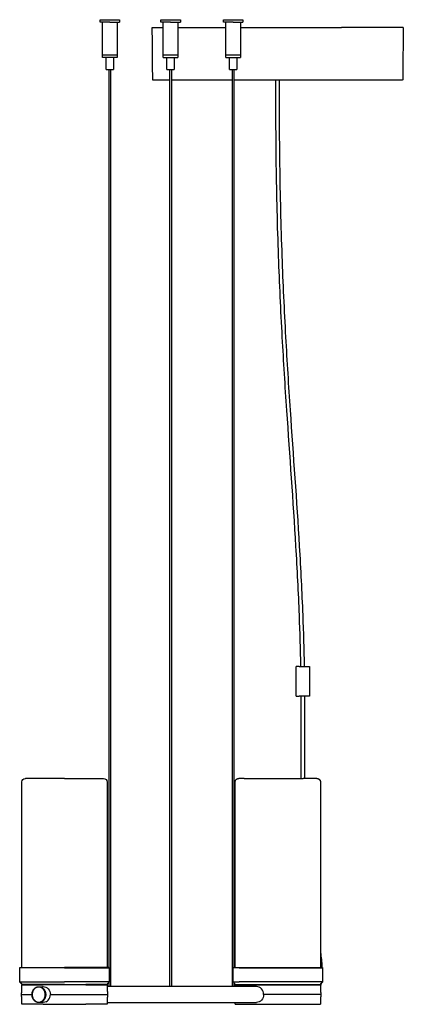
# Model space of a CAD drawing. Header units: millimetres. Extents: x -1480 to 1484, y -1111 to 1199.
# Tile 2 of 6: x -1480 to -1165, y -251 to 557. Entities that reach past the tile are written whole.
import ezdxf

# ---------------------------------------------------------------- set-up
doc = ezdxf.new("R2010")
doc.units = ezdxf.units.MM
doc.layers.add('1', color=7, linetype='Continuous', true_color=0x000000)
doc.layers.add('Make2D$Visibile$Curve', color=7, linetype='Continuous', true_color=0x000000)

msp = doc.modelspace()

# ---------------------------------------------------------------- linework, layer by layer
at = {"layer": '1', "extrusion": (0, 0, -1)}
msp.add_arc((1411.71, -68.63), 3.19, 93.32353, 176.67647, dxfattribs=at)
at = {"layer": 'Make2D$Visibile$Curve'}
for points in [[(-1464.58, -236.4), (-1461.47, -236.37)], [(-1460.98, -249.34), (-1464.58, -249.4)]]:
    msp.add_lwpolyline(points, dxfattribs=at)
for points, weights in [([(-1414.35, 557.06), (-1414.35, 557.06), (-1406.35, 557.06)], [1, 0.707106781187, 1]), ([(-1406.35, 555.06), (-1414.35, 555.06), (-1414.35, 555.06)], [1, 0.707106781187, 1]), ([(-1406.35, 557.06), (-1398.35, 557.06), (-1398.35, 557.06)], [1, 0.707106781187, 1]), ([(-1406.35, 555.06), (-1398.35, 555.06), (-1398.35, 555.06)], [1, 0.707106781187, 1]), ([(-1371.48, 550.56), (-1371.48, 550.56), (-1362.4, 550.56)], [0.867175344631, 0.891354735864, 0.958453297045]), ([(-1364.41, 557.06), (-1364.41, 557.06), (-1356.41, 557.06)], [1, 0.707106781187, 1]), ([(-1356.41, 555.06), (-1364.41, 555.06), (-1364.41, 555.06)], [1, 0.707106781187, 1]), ([(-1356.41, 557.06), (-1348.41, 557.06), (-1348.41, 557.06)], [1, 0.707106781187, 1]), ([(-1356.41, 555.06), (-1348.41, 555.06), (-1348.41, 555.06)], [1, 0.707106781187, 1]), ([(-1350.38, 550.56), (-1334.66, 550.56), (-1311.05, 550.56)], [0.956330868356, 0.879496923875, 0.860102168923]), ([(-1313.06, 557.06), (-1313.06, 557.06), (-1305.06, 557.06)], [1, 0.707106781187, 1]), ([(-1305.06, 555.06), (-1313.06, 555.06), (-1313.06, 555.06)], [1, 0.707106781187, 1]), ([(-1305.06, 557.06), (-1297.06, 557.06), (-1297.06, 557.06)], [1, 0.707106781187, 1]), ([(-1305.06, 555.06), (-1297.06, 555.06), (-1297.06, 555.06)], [1, 0.707106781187, 1]), ([(-1299.03, 550.56), (-1255.38, 550.56), (-1216.04, 550.56)], [0.854083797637, 0.84473997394, 1]), ([(-1165.48, 550.56), (-1165.48, 550.56), (-1216.04, 550.56)], [0.867175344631, 0.808889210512, 1]), ([(-1412.35, 528.26), (-1412.35, 528.26), (-1406.35, 528.26)], [1, 0.707106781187, 1]), ([(-1406.35, 528.06), (-1412.35, 528.06), (-1412.35, 528.06)], [1, 0.707106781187, 1]), ([(-1406.35, 526.06), (-1412.35, 526.06), (-1412.35, 526.06)], [1, 0.707106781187, 1]), ([(-1406.35, 528.26), (-1400.35, 528.26), (-1400.35, 528.26)], [1, 0.707106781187, 1]), ([(-1400.35, 528.06), (-1400.35, 528.06), (-1406.35, 528.06)], [1, 0.707106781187, 1]), ([(-1400.35, 526.06), (-1400.35, 526.06), (-1406.35, 526.06)], [1, 0.707106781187, 1]), ([(-1362.41, 528.26), (-1362.41, 528.26), (-1356.41, 528.26)], [1, 0.707106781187, 1]), ([(-1356.41, 528.06), (-1362.41, 528.06), (-1362.41, 528.06)], [1, 0.707106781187, 1]), ([(-1362.41, 526.06), (-1362.41, 526.06), (-1356.41, 526.06)], [1, 0.707106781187, 1]), ([(-1356.41, 528.26), (-1350.41, 528.26), (-1350.41, 528.26)], [1, 0.707106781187, 1]), ([(-1350.41, 528.06), (-1350.41, 528.06), (-1356.41, 528.06)], [1, 0.707106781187, 1]), ([(-1356.41, 526.06), (-1350.41, 526.06), (-1350.41, 526.06)], [1, 0.707106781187, 1]), ([(-1311.06, 528.26), (-1311.06, 528.26), (-1305.06, 528.26)], [1, 0.707106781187, 1]), ([(-1305.06, 528.06), (-1311.06, 528.06), (-1311.06, 528.06)], [1, 0.707106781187, 1]), ([(-1311.06, 526.06), (-1311.06, 526.06), (-1305.06, 526.06)], [1, 0.707106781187, 1]), ([(-1305.06, 528.26), (-1299.06, 528.26), (-1299.06, 528.26)], [1, 0.707106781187, 1]), ([(-1299.06, 528.06), (-1299.06, 528.06), (-1305.06, 528.06)], [1, 0.707106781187, 1]), ([(-1305.06, 526.06), (-1299.06, 526.06), (-1299.06, 526.06)], [1, 0.707106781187, 1]), ([(-1409.35, 516.06), (-1409.35, 516.06), (-1406.35, 516.06)], [1, 0.707106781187, 1]), ([(-1406.35, 516.06), (-1403.35, 516.06), (-1403.35, 516.06)], [1, 0.707106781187, 1]), ([(-1359.41, 516.06), (-1359.41, 516.06), (-1356.41, 516.06)], [1, 0.707106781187, 1]), ([(-1356.41, 516.06), (-1353.41, 516.06), (-1353.41, 516.06)], [1, 0.707106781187, 1]), ([(-1308.06, 516.06), (-1308.06, 516.06), (-1305.06, 516.06)], [1, 0.707106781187, 1]), ([(-1305.06, 516.06), (-1302.06, 516.06), (-1302.06, 516.06)], [1, 0.707106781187, 0.999999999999]), ([(-1370.6, 507.46), (-1371.1, 507.46), (-1371.1, 507.95)], [1, 0.708857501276, 0.996519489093]), ([(-1357.01, 507.46), (-1370.6, 507.46), (-1370.6, 507.46)], [0.868540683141, 0.900402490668, 1]), ([(-1305.63, 507.46), (-1337.85, 507.46), (-1355.79, 507.46)], [0.891018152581, 0.831981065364, 0.865974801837]), ([(-1268.48, 507.46), (-1287.05, 507.46), (-1304.43, 507.46)], [1, 0.929947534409, 0.89340453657]), ([(-1166.35, 507.46), (-1166.35, 507.46), (-1268.48, 507.46)], [1, 0.707106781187, 1]), ([(-1165.85, 507.95), (-1165.85, 507.46), (-1166.35, 507.46)], [0.99641402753, 0.708910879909, 1]), ([(-1250.9, 26.43), (-1253.26, 26.43), (-1253.26, 26.43)], [1, 0.820216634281, 0.861142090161]), ([(-1253.26, 2.03), (-1253.26, 2.03), (-1250.9, 2.03)], [0.861142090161, 0.820216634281, 1]), ([(-1249.03, -12.17), (-1249.21, -12.17), (-1249.21, -12.17)], [1, 0.957844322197, 0.983336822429]), ([(-1443.52, -65.44), (-1475.52, -65.44), (-1475.52, -65.44)], [1, 0.707119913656, 0.999973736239]), ([(-1437.7, -65.44), (-1411.52, -65.44), (-1411.52, -65.44)], [0.935966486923, 0.743703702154, 0.999973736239]), ([(-1296.13, -65.44), (-1300.41, -65.44), (-1300.41, -65.44)], [1, 0.90012054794, 0.868360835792]), ([(-1236.41, -65.44), (-1236.41, -65.44), (-1247.64, -65.44)], [0.868360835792, 0.818628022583, 0.935929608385]), ([(-1443.52, -220.84), (-1480.27, -220.84), (-1480.27, -220.84)], [1, 0.707119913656, 0.999973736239]), ([(-1479.97, -220.54), (-1479.97, -220.54), (-1443.52, -220.54)], [1, 0.707106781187, 1]), ([(-1407.07, -220.54), (-1407.07, -220.54), (-1443.52, -220.54)], [1, 0.707106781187, 1]), ([(-1443.52, -220.84), (-1406.77, -220.84), (-1406.77, -220.84)], [1, 0.707106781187, 1]), ([(-1300.24, -220.84), (-1305.16, -220.84), (-1305.16, -220.84)], [1, 0.90012054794, 0.868360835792]), ([(-1304.86, -220.54), (-1304.86, -220.54), (-1299.98, -220.54)], [0.868360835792, 0.90012054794, 1]), ([(-1480.27, -232.54), (-1480.27, -232.54), (-1443.52, -232.54)], [0.999973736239, 0.707119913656, 1]), ([(-1406.77, -232.54), (-1406.77, -232.54), (-1443.52, -232.54)], [1, 0.707106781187, 1]), ([(-1305.16, -232.54), (-1305.16, -232.54), (-1300.24, -232.54)], [0.868360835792, 0.90012054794, 1]), ([(-1478.53, -234.84), (-1478.48, -234.84), (-1460.96, -234.84)], [1, 0.866025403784, 1]), ([(-1426.02, -234.84), (-1443.48, -234.84), (-1460.96, -234.84)], [1, 0.866592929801, 1]), ([(-1443.52, -234.54), (-1434.21, -234.54), (-1426.15, -234.54)], [1, 0.965925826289, 1]), ([(-1408.77, -234.54), (-1408.76, -234.54), (-1426.15, -234.54)], [0.932235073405, 0.836063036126, 1]), ([(-1303.42, -234.84), (-1303.42, -234.84), (-1285.92, -234.84)], [0.999968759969, 0.866041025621, 1]), ([(-1303.16, -234.54), (-1303.16, -234.54), (-1298.51, -234.54)], [0.90053572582, 0.916644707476, 1]), ([(-1298.51, -234.54), (-1293.85, -234.54), (-1285.79, -234.54)], [1, 0.965925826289, 1]), ([(-1478.74, -242.88), (-1478.71, -242.87), (-1470.21, -242.86)], [1, 0.925095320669, 0.97301605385]), ([(-1460.96, -250.85), (-1478.51, -250.85), (-1478.53, -250.85)], [1, 0.865741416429, 1]), ([(-1460.96, -250.85), (-1443.48, -250.85), (-1426.02, -250.85)], [1, 0.866592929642, 1]), ([(-1408.51, -250.85), (-1408.51, -250.85), (-1426.02, -250.85)], [0.999811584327, 0.865835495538, 1]), ([(-1303.42, -250.85), (-1303.42, -250.85), (-1285.92, -250.85)], [0.868334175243, 0.807028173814, 1])]:
    msp.add_rational_spline(points, weights, degree=2, dxfattribs=at)
for points, degree in [([(-1414.35, 555.06), (-1414.35, 556.06), (-1414.35, 557.06)], 2), ([(-1412.35, 528.26), (-1412.35, 541.66), (-1412.35, 555.06)], 2), ([(-1400.35, 555.06), (-1400.35, 541.66), (-1400.35, 528.26)], 2), ([(-1398.35, 557.06), (-1398.35, 556.06), (-1398.35, 555.06)], 2), ([(-1371.1, 507.95), (-1371.29, 529.25), (-1371.48, 550.56)], 2), ([(-1364.41, 555.06), (-1364.41, 556.06), (-1364.41, 557.06)], 2), ([(-1362.41, 528.26), (-1362.41, 541.66), (-1362.41, 555.06)], 2), ([(-1350.41, 555.06), (-1350.41, 541.66), (-1350.41, 528.26)], 2), ([(-1348.41, 557.06), (-1348.41, 556.06), (-1348.41, 555.06)], 2), ([(-1313.06, 555.06), (-1313.06, 556.06), (-1313.06, 557.06)], 2), ([(-1311.06, 528.26), (-1311.06, 541.66), (-1311.06, 555.06)], 2), ([(-1299.06, 555.06), (-1299.06, 541.66), (-1299.06, 528.26)], 2), ([(-1297.06, 557.06), (-1297.06, 556.06), (-1297.06, 555.06)], 2), ([(-1165.48, 550.56), (-1165.66, 529.25), (-1165.85, 507.95)], 2), ([(-1412.35, 526.06), (-1412.35, 527.06), (-1412.35, 528.06)], 2), ([(-1409.35, 516.06), (-1409.35, 521.06), (-1409.35, 526.06)], 2), ([(-1403.35, 526.06), (-1403.35, 521.06), (-1403.35, 516.06)], 2), ([(-1400.35, 528.06), (-1400.35, 527.06), (-1400.35, 526.06)], 2), ([(-1362.41, 526.06), (-1362.41, 527.06), (-1362.41, 528.06)], 2), ([(-1359.41, 516.06), (-1359.41, 521.06), (-1359.41, 526.06)], 2), ([(-1353.41, 526.06), (-1353.41, 521.06), (-1353.41, 516.06)], 2), ([(-1350.41, 528.06), (-1350.41, 527.06), (-1350.41, 526.06)], 2), ([(-1311.06, 526.06), (-1311.06, 527.06), (-1311.06, 528.06)], 2), ([(-1308.06, 516.06), (-1308.06, 521.06), (-1308.06, 526.06)], 2), ([(-1302.06, 526.06), (-1302.06, 521.06), (-1302.06, 516.06)], 2), ([(-1299.06, 528.06), (-1299.06, 527.06), (-1299.06, 526.06)], 2), ([(-1406.95, -220.67), (-1406.95, 147.69), (-1406.95, 516.06)], 2), ([(-1405.75, 516.06), (-1405.75, 139.86), (-1405.75, -236.34)], 2), ([(-1357.01, -236.34), (-1357.01, 139.86), (-1357.01, 516.06)], 2), ([(-1355.81, 516.06), (-1355.81, 139.86), (-1355.81, -236.34)], 2), ([(-1305.66, -236.34), (-1305.66, 139.86), (-1305.66, 516.06)], 2), ([(-1304.46, 516.06), (-1304.46, 147.76), (-1304.46, -220.54)], 2), ([(-1253.26, 2.03), (-1253.26, 14.23), (-1253.26, 26.43)], 2), ([(-1242.46, 26.43), (-1242.46, 14.23), (-1242.46, 2.03)], 2), ([(-1249.2, -12.17), (-1249.2, -5.07), (-1249.2, 2.03)], 2), ([(-1246.51, 2.03), (-1246.51, -5.07), (-1246.51, -12.17)], 2), ([(-1249.21, -44.59), (-1249.21, -33.82), (-1249.22, -23.02), (-1249.21, -12.17)], 3), ([(-1246.51, -12.17), (-1246.52, -23.02), (-1246.51, -33.82), (-1246.51, -44.59)], 3), ([(-1478.52, -220.54), (-1478.52, -144.49), (-1478.52, -68.44)], 2), ([(-1408.52, -68.44), (-1408.52, -144.48), (-1408.52, -220.52)], 2), ([(-1303.41, -220.53), (-1303.41, -144.49), (-1303.41, -68.44)], 2), ([(-1233.41, -68.44), (-1233.41, -144.49), (-1233.41, -220.54)], 2), ([(-1480.27, -220.84), (-1480.12, -220.69), (-1479.97, -220.54)], 2), ([(-1480.27, -232.54), (-1480.27, -226.69), (-1480.27, -220.84)], 2), ([(-1407.07, -220.54), (-1406.92, -220.69), (-1406.77, -220.84)], 2), ([(-1406.77, -220.84), (-1406.77, -226.69), (-1406.77, -232.54)], 2), ([(-1305.16, -220.84), (-1305.01, -220.69), (-1304.86, -220.54)], 2), ([(-1305.16, -232.54), (-1305.16, -226.69), (-1305.16, -220.84)], 2), ([(-1231.96, -220.54), (-1231.81, -220.69), (-1231.66, -220.84)], 2), ([(-1231.66, -220.84), (-1231.66, -226.69), (-1231.66, -232.54)], 2), ([(-1478.27, -234.54), (-1479.27, -233.54), (-1480.27, -232.54)], 2), ([(-1406.77, -232.54), (-1407.77, -233.54), (-1408.77, -234.54)], 2), ([(-1406.95, -236.34), (-1406.95, -234.44), (-1406.95, -232.54)], 2), ([(-1303.16, -234.54), (-1303.83, -233.88), (-1304.49, -233.21), (-1305.16, -232.54)], 3), ([(-1304.46, -233.23), (-1304.46, -234.79), (-1304.46, -236.34)], 2), ([(-1231.66, -232.54), (-1232.66, -233.54), (-1233.66, -234.54)], 2), ([(-1232.85, -233.72), (-1233, -234.42), (-1233.18, -235.08), (-1233.38, -235.71)], 3), ([(-1478.74, -242.88), (-1478.64, -238.86), (-1478.53, -234.84)], 2), ([(-1478.53, -234.84), (-1478.44, -234.74), (-1478.36, -234.64), (-1478.27, -234.54)], 3), ([(-1461.47, -236.37), (-1461.31, -236.35), (-1461.14, -236.34), (-1460.98, -236.34)], 3), ([(-1408.77, -234.54), (-1408.69, -234.64), (-1408.6, -234.74), (-1408.51, -234.84)], 3), ([(-1408.51, -234.84), (-1408.41, -238.85), (-1408.3, -242.87)], 2), ([(-1285.94, -236.34), (-1347.2, -236.34), (-1408.45, -236.34)], 2), ([(-1303.46, -236.33), (-1303.44, -235.58), (-1303.42, -234.84)], 2), ([(-1303.42, -234.84), (-1303.33, -234.74), (-1303.25, -234.64), (-1303.16, -234.54)], 3), ([(-1233.66, -234.54), (-1233.58, -234.64), (-1233.49, -234.74), (-1233.4, -234.84)], 3), ([(-1233.4, -234.84), (-1233.3, -238.84), (-1233.19, -242.84)], 2), ([(-1478.53, -250.85), (-1478.63, -246.87), (-1478.74, -242.88)], 2), ([(-1458.58, -248.75), (-1459.35, -249.13), (-1460.17, -249.34), (-1460.98, -249.34)], 3), ([(-1455.13, -242.84), (-1455.13, -242.86), (-1455.13, -242.88), (-1455.13, -242.9)], 3), ([(-1408.31, -242.87), (-1408.41, -246.86), (-1408.51, -250.85)], 2), ([(-1408.45, -249.34), (-1347.19, -249.34), (-1285.94, -249.34)], 2), ([(-1303.42, -250.85), (-1303.44, -250.1), (-1303.46, -249.34)], 2), ([(-1233.19, -242.84), (-1233.3, -246.85), (-1233.4, -250.85)], 2)]:
    msp.add_open_spline(points, degree=degree, dxfattribs=at)
for points, knots in [([(-1249.49, 26.43), (-1249.76, 40.4), (-1250.16, 54.38), (-1250.69, 68.34), (-1251.42, 87.22), (-1252.37, 106.08), (-1253.49, 124.91), (-1255.69, 162.17), (-1258.49, 199.33), (-1261.01, 236.45), (-1262.36, 256.48), (-1263.63, 276.5), (-1264.74, 296.54), (-1265.96, 318.64), (-1266.98, 340.76), (-1267.78, 362.9), (-1268.69, 387.94), (-1269.3, 413.01), (-1269.65, 438.1), (-1269.96, 461.21), (-1270.05, 484.33), (-1269.94, 507.46)], [18.605319, 18.605319, 18.605319, 18.605319, 60.545421, 60.545421, 60.545421, 117.239648, 117.239648, 117.239648, 229.428371, 229.428371, 229.428371, 289.910787, 289.910787, 289.910787, 356.614976, 356.614976, 356.614976, 432.046914, 432.046914, 432.046914, 501.515685, 501.515685, 501.515685, 501.515685]), ([(-1267.24, 507.46), (-1267.35, 484.33), (-1267.26, 461.21), (-1266.95, 438.11), (-1266.6, 413.04), (-1265.99, 387.99), (-1265.08, 362.97), (-1264.28, 340.85), (-1263.26, 318.74), (-1262.04, 296.66), (-1260.93, 276.63), (-1259.66, 256.62), (-1258.31, 236.61), (-1255.8, 199.46), (-1252.99, 162.33), (-1250.79, 125.04), (-1249.68, 106.19), (-1248.72, 87.31), (-1247.99, 68.42), (-1247.46, 54.43), (-1247.06, 40.43), (-1246.79, 26.43)], [17.193068, 17.193068, 17.193068, 17.193068, 86.653023, 86.653023, 86.653023, 162.024741, 162.024741, 162.024741, 228.677249, 228.677249, 228.677249, 289.12635, 289.12635, 289.12635, 401.337855, 401.337855, 401.337855, 458.088948, 458.088948, 458.088948, 500.103855, 500.103855, 500.103855, 500.103855]), ([(-1249.25, -65.44), (-1249.23, -60.24), (-1249.22, -55.02), (-1249.22, -49.8), (-1249.22, -48.06), (-1249.21, -46.33), (-1249.21, -44.59)], [195.929694, 195.929694, 195.929694, 195.929694, 211.56224, 211.56224, 211.56224, 216.764248, 216.764248, 216.764248, 216.764248]), ([(-1246.51, -44.59), (-1246.51, -46.33), (-1246.52, -48.06), (-1246.52, -49.8), (-1246.52, -55.01), (-1246.53, -60.22), (-1246.55, -65.42)], [0, 0, 0, 0, 5.203456, 5.203456, 5.203456, 20.812191, 20.812191, 20.812191, 20.812191]), ([(-1478.52, -68.44), (-1478.52, -67.65), (-1478.21, -66.89), (-1477.64, -66.32), (-1477.17, -65.85), (-1476.55, -65.55), (-1475.82, -65.46), (-1475.76, -65.45), (-1475.54, -65.44), (-1475.55, -65.44), (-1475.52, -65.44)], [0, 0, 0, 0, 2.417235, 2.417235, 2.417235, 4.298438, 4.298438, 4.469675, 4.469675, 4.917926, 4.917926, 4.917926, 4.917926]), ([(-1233.41, -208.39), (-1232.85, -212.23), (-1232.44, -216.16), (-1232.21, -220.15), (-1232.2, -220.28), (-1232.2, -220.41), (-1232.19, -220.54)], [169.615424, 169.615424, 169.615424, 169.615424, 181.669097, 181.669097, 181.669097, 182.062397, 182.062397, 182.062397, 182.062397]), ([(-1460.98, -236.34), (-1459.48, -236.34), (-1457.99, -237.03), (-1455.75, -239.46), (-1455.1, -241.11), (-1455.13, -242.84)], [0, 0, 0, 0, 5.243836, 5.243836, 10.492248, 10.492248, 10.492248, 10.492248]), ([(-1280.09, -242.84), (-1280.07, -241.11), (-1280.71, -239.46), (-1282.95, -237.03), (-1284.44, -236.34), (-1285.94, -236.34)], [0, 0, 0, 0, 5.248412, 5.248412, 10.492248, 10.492248, 10.492248, 10.492248]), ([(-1458.56, -248.75), (-1457.95, -248.44), (-1457.37, -248.01), (-1455.77, -246.27), (-1455.13, -244.59), (-1455.15, -242.9)], [2.913681, 2.913681, 2.913681, 2.913681, 5.244214, 5.244214, 10.473966, 10.473966, 10.473966, 10.473966]), ([(-1280.09, -242.84), (-1280.07, -244.54), (-1280.72, -246.23), (-1282.95, -248.65), (-1284.47, -249.34), (-1285.94, -249.34)], [0, 0, 0, 0, 5.243868, 5.243868, 10.485789, 10.485789, 10.485789, 10.485789])]:
    msp.add_open_spline(points, degree=3, knots=knots, dxfattribs=at)
for points, weights, degree, knots in [([(-1250.9, 26.43), (-1246.44, 26.43), (-1243.4, 26.43), (-1242.46, 26.43), (-1242.46, 26.43)], [1, 0.707106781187, 1, 0.886890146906, 0.861142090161], 2, [-21.6, -21.6, -21.6, -10.8, -10.8, -6.629243, -6.629243, -6.629243]), ([(-1242.46, 2.03), (-1242.46, 2.03), (-1243.4, 2.03), (-1246.44, 2.03), (-1250.9, 2.03)], [0.861142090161, 0.886890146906, 1, 0.707106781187, 1], 2, [-14.970757, -14.970757, -14.970757, -10.8, -10.8, 0, 0, 0]), ([(-1443.52, -65.44), (-1442.57, -65.44), (-1441.62, -65.44), (-1439.64, -65.44), (-1437.7, -65.44)], [1, 0.987796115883, 0.976609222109, 0.95423543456, 0.935929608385], 2, [64.002029, 64.002029, 64.002029, 65.910943, 65.910943, 69.860536, 69.860536, 69.860536]), ([(-1303.41, -68.44), (-1303.41, -67.66), (-1303.12, -66.91), (-1302.53, -66.32), (-1302.24, -66.03), (-1301.9, -65.81), (-1301.34, -65.58), (-1301.15, -65.53), (-1300.82, -65.48), (-1300.55, -65.46), (-1300.41, -65.44)], [0.868360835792, 0.783581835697, 0.741192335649, 0.741192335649, 0.741192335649, 0.741192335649, 0.741192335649, 0.741192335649, 0.741192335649, 0.741192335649, 0.741192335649], 3, [0, 0, 0, 0, 2.417232, 2.417232, 2.417232, 3.72561, 3.72561, 4.344909, 4.344909, 4.781772, 4.781772, 4.781772, 4.781772]), ([(-1296.13, -65.44), (-1251.59, -65.44), (-1250.79, -65.44), (-1249.14, -65.44), (-1247.64, -65.44)], [1, 0.987796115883, 0.976609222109, 0.95423543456, 0.935929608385], 2, [36.955393, 36.955393, 36.955393, 38.864307, 38.864307, 42.8139, 42.8139, 42.8139]), ([(-1236.41, -65.44), (-1236.41, -65.44), (-1235.95, -65.48), (-1235.67, -65.53), (-1235.49, -65.58), (-1234.93, -65.81), (-1234.58, -66.03), (-1234.29, -66.32), (-1233.7, -66.91), (-1233.41, -67.66), (-1233.41, -68.44)], [1, 1, 1, 1, 1, 1, 1, 1, 1, 1.05719095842, 1.17157287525], 3, [0, 0, 0, 0, 0.306332, 0.306332, 0.968067, 0.968067, 2.366097, 2.366097, 2.366097, 4.783329, 4.783329, 4.783329, 4.783329]), ([(-1300.24, -220.84), (-1281.87, -220.84), (-1250.04, -220.84), (-1231.66, -220.84), (-1231.66, -220.84)], [1, 0.707106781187, 1, 0.806986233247, 0.868360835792], 2, [0, 0, 0, 73.5, 73.5, 121.935781, 121.935781, 121.935781]), ([(-1299.98, -220.54), (-1281.76, -220.54), (-1250.19, -220.54), (-1231.96, -220.54), (-1231.96, -220.54)], [1, 0.707106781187, 1, 0.806986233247, 0.868360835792], 2, [-145.8, -145.8, -145.8, -72.9, -72.9, -24.859613, -24.859613, -24.859613]), ([(-1231.66, -232.54), (-1231.66, -232.54), (-1250.04, -232.54), (-1281.87, -232.54), (-1300.24, -232.54)], [0.868360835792, 0.806986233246, 1, 0.707106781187, 1], 2, [25.064219, 25.064219, 25.064219, 73.5, 73.5, 147, 147, 147]), ([(-1443.52, -234.54), (-1470.19, -234.54), (-1477.09, -234.54), (-1478.27, -234.54), (-1478.27, -234.54)], [1, 0.793353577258, 1, 0.957290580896, 0.932235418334], 2, [-106.658365, -106.658365, -106.658365, -53.329183, -53.329183, -42.307175, -42.307175, -42.307175]), ([(-1464.58, -249.4), (-1470.21, -249.4), (-1470.21, -242.9), (-1470.21, -236.4), (-1464.58, -236.4)], [1, 0.707106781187, 1, 0.707106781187, 1], 2, [0, 0, 0, 13, 13, 26, 26, 26]), ([(-1464.73, -236.7), (-1470.1, -236.7), (-1470.1, -242.9), (-1470.1, -249.1), (-1464.73, -249.1)], [1, 0.707106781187, 1, 0.707106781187, 1], 2, [-24.8, -24.8, -24.8, -12.4, -12.4, 0, 0, 0]), ([(-1464.73, -249.1), (-1459.36, -249.1), (-1459.36, -242.9), (-1459.36, -236.7), (-1464.73, -236.7)], [1, 0.707106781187, 1, 0.707106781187, 1], 2, [-24.8, -24.8, -24.8, -12.4, -12.4, 0, 0, 0]), ([(-1464.58, -236.4), (-1458.95, -236.4), (-1458.95, -242.9), (-1458.95, -249.4), (-1464.58, -249.4)], [1, 0.707106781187, 1, 0.707106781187, 1], 2, [0, 0, 0, 13, 13, 26, 26, 26]), ([(-1426.02, -234.84), (-1413.45, -234.84), (-1409.7, -234.84), (-1408.51, -234.84), (-1408.51, -234.84)], [1, 0.923770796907, 1, 0.974475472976, 0.966044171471], 2, [0, 0, 0, 29.024589, 29.024589, 38.74316, 38.74316, 38.74316]), ([(-1285.92, -234.84), (-1273.36, -234.84), (-1259.35, -234.84), (-1245.35, -234.84), (-1238.1, -234.84), (-1233.41, -234.84), (-1233.4, -234.84)], [1, 0.923879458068, 1, 0.923879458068, 1, 0.949423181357, 0.966055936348], 2, [-116.005212, -116.005212, -116.005212, -87.003909, -87.003909, -58.002606, -58.002606, -38.733252, -38.733252, -38.733252]), ([(-1285.79, -234.54), (-1262.7, -234.54), (-1243.84, -234.54), (-1233.66, -234.54), (-1233.66, -234.54)], [1, 0.793353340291, 1, 0.876708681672, 0.900535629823], 2, [0, 0, 0, 53.329226, 53.329226, 85.14697, 85.14697, 85.14697]), ([(-1455.13, -242.84), (-1437.95, -242.84), (-1423.13, -242.85), (-1408.34, -242.85), (-1408.35, -242.87)], [1, 0.888288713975, 1, 0.888478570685, 0.999620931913], 2, [-112.414322, -112.414322, -112.414322, -76.030185, -76.030185, -39.707884, -39.707884, -39.707884]), ([(-1233.19, -242.84), (-1233.2, -242.84), (-1248.06, -242.84), (-1262.91, -242.84), (-1280.09, -242.84)], [1, 0.888288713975, 1, 0.888288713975, 1], 2, [39.688822, 39.688822, 39.688822, 76.106745, 76.106745, 112.524667, 112.524667, 112.524667]), ([(-1285.92, -250.85), (-1255.6, -250.85), (-1238.1, -250.85), (-1233.4, -250.85), (-1233.4, -250.85)], [1, 0.707106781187, 1, 0.900078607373, 0.868334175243], 2, [0, 0, 0, 70.0153, 70.0153, 93.901228, 93.901228, 93.901228])]:
    msp.add_rational_spline(points, weights, degree=degree, knots=knots, dxfattribs=at)

doc.saveas('drawing.dxf')
